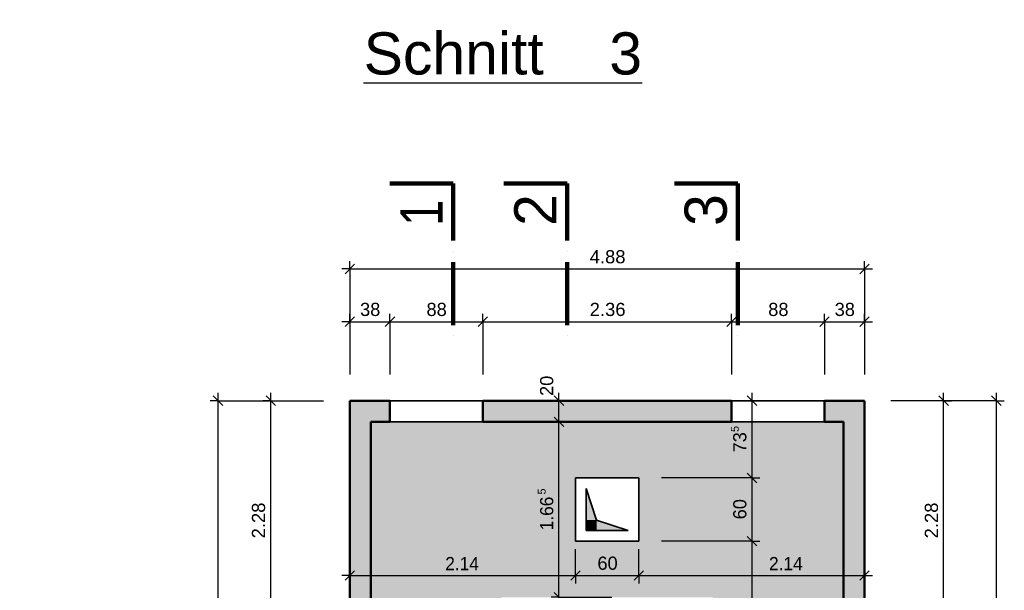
# Model space of a CAD drawing. Header units: metres. Extents: x 0.2 to 47.2, y 0.2 to 23.6.
# Tile 17 of 21: x 24.6 to 33.9, y 7.7 to 13.1. Entities that reach past the tile are written whole.
import ezdxf

# ---------------------------------------------------------------- set-up
doc = ezdxf.new("R2010")
doc.units = ezdxf.units.M
doc.linetypes.add('AUSGEZOGEN', pattern=[0])
doc.linetypes.add('STRICHLINIE_S4', pattern=[0.33, 0.25, -0.08])
for name, color, linetype, lineweight in [('XR$1$Aussparungszeichen', 117, 'AUSGEZOGEN', 35), ('XR$1$Beton Ansicht', 117, 'AUSGEZOGEN', 35), ('XR$1$Beton verdeckt vorne', 117, 'STRICHLINIE_S4', 25), ('XR$1$Betonierfugen', 7, 'AUSGEZOGEN', 25), ('XR$1$Decke', 117, 'AUSGEZOGEN', 35), ('XR$1$Fensterleibung Beton', 117, 'AUSGEZOGEN', 50), ('XR$1$Fensteroeffnung Beton', 117, 'AUSGEZOGEN', 35), ('XR$1$Niveaus', 7, 'AUSGEZOGEN', 25), ('XR$1$STANDARD_1', 7, 'AUSGEZOGEN', 13), ('XR$1$Text Decke', 7, 'AUSGEZOGEN', 25), ('XR$1$Text Schnitt', 7, 'AUSGEZOGEN', 25), ('XR$1$Unterzug', 117, 'AUSGEZOGEN', 35), ('XR$1$Vermassung Decke', 7, 'AUSGEZOGEN', 25), ('XR$1$Wand Beton bewehrt', 117, 'AUSGEZOGEN', 50)]:
    doc.layers.add(name, color=color, linetype=linetype, lineweight=lineweight)
doc.styles.add('ARIAL', font='arial.ttf')

# ---------------------------------------------------------------- blocks, each defined once
blk = doc.blocks.new('COMPLEXOBJECT_0')
at = {"layer": 'XR$1$Vermassung Decke', "color": 7, "linetype": 'AUSGEZOGEN', "lineweight": 35, "transparency": 33554687}
for p, q in [((27.6903, 10.6721), (27.7803, 10.7621)), ((32.5703, 10.6721), (32.6603, 10.7621))]:
    blk.add_line(p, q, dxfattribs=at)
at = {"layer": 'XR$1$Vermassung Decke', "color": 7, "linetype": 'AUSGEZOGEN', "lineweight": 25, "transparency": 33554687}
for p, q in [((27.7353, 10.7171), (27.7353, 10.7921)), ((32.6153, 10.7171), (32.6153, 10.7921)), ((27.7353, 10.7171), (27.6603, 10.7171)), ((27.7353, 10.7171), (27.7353, 10.6421)), ((27.7353, 10.7171), (27.7353, 10.2171)), ((27.7353, 10.7171), (32.6153, 10.7171)), ((32.6153, 10.7171), (32.6153, 10.6421)), ((32.6153, 10.7171), (32.6153, 10.2171)), ((32.6153, 10.7171), (32.6903, 10.7171))]:
    blk.add_line(p, q, dxfattribs=at)
at = {"layer": 'XR$1$Vermassung Decke', "color": 7, "linetype": 'AUSGEZOGEN', "lineweight": 25, "transparency": 33554687, "insert": (30.0092, 10.7692), "char_height": 0.125, "width": 0.40422, "attachment_point": 7, "style": 'ARIAL'}
blk.add_mtext('\\W1.00;4.88', dxfattribs=at)
blk = doc.blocks.new('COMPLEXOBJECT_18')
at = {"layer": 'XR$1$Text Decke', "color": 7, "linetype": 'AUSGEZOGEN', "lineweight": 100, "transparency": 33554687}
blk.add_line((28.7143, 10.8794), (28.7143, 10.8794), dxfattribs=at)
blk = doc.blocks.new('COMPLEXOBJECT_21')
at = {"layer": 'XR$1$Text Decke', "color": 7, "linetype": 'AUSGEZOGEN', "lineweight": 100, "transparency": 33554687}
blk.add_line((28.7143, 10.1837), (28.7143, 10.7834), dxfattribs=at)
blk = doc.blocks.new('COMPLEXOBJECT_38')
at = {"layer": 'XR$1$Text Decke', "color": 7, "linetype": 'AUSGEZOGEN', "lineweight": 100, "transparency": 33554687}
blk.add_line((31.4143, 10.8794), (31.4143, 10.8794), dxfattribs=at)
at = {"layer": 'XR$1$Vermassung Decke', "color": 5, "linetype": 'AUSGEZOGEN', "lineweight": 25, "transparency": 33554687}
blk.add_line((22.4515, 8.8807), (23.9615, 8.8807), dxfattribs=at)
blk = doc.blocks.new('COMPLEXOBJECT_41')
at = {"layer": 'XR$1$Text Decke', "color": 7, "linetype": 'AUSGEZOGEN', "lineweight": 100, "transparency": 33554687}
blk.add_line((31.4143, 11.5271), (30.8143, 11.5271), dxfattribs=at)
blk = doc.blocks.new('COMPLEXOBJECT_56')
at = {"layer": 'XR$1$Vermassung Decke', "color": 7, "linetype": 'AUSGEZOGEN', "lineweight": 25, "transparency": 33554687}
for p, q in [((27.7353, 10.2171), (27.7353, 10.2921)), ((28.1153, 10.2171), (28.1153, 10.2921)), ((28.9953, 10.2171), (28.9953, 10.2921)), ((31.3553, 10.2171), (31.3553, 10.2921)), ((32.2353, 10.2171), (32.2353, 10.2921)), ((32.6153, 10.2171), (32.6153, 10.2921)), ((27.7353, 10.2171), (27.6603, 10.2171)), ((27.7353, 10.2171), (27.7353, 10.1421)), ((27.7353, 10.2171), (27.7353, 9.7171)), ((27.7353, 10.2171), (28.1153, 10.2171)), ((28.1153, 10.2171), (28.1153, 10.1421)), ((28.1153, 10.2171), (28.1153, 9.7171)), ((28.1153, 10.2171), (28.9953, 10.2171)), ((28.9953, 10.2171), (28.9953, 10.1421)), ((28.9953, 10.2171), (28.9953, 9.7171)), ((28.9953, 10.2171), (31.3553, 10.2171)), ((31.3553, 10.2171), (31.3553, 10.1421)), ((31.3553, 10.2171), (31.3553, 9.7171)), ((31.3553, 10.2171), (32.2353, 10.2171)), ((32.2353, 10.2171), (32.2353, 10.1421)), ((32.2353, 10.2171), (32.2353, 9.7171)), ((32.2353, 10.2171), (32.6153, 10.2171)), ((32.6153, 10.2171), (32.6153, 10.1421)), ((32.6153, 10.2171), (32.6153, 9.7171)), ((32.6153, 10.2171), (32.6903, 10.2171))]:
    blk.add_line(p, q, dxfattribs=at)
at = {"layer": 'XR$1$Vermassung Decke', "color": 7, "linetype": 'AUSGEZOGEN', "lineweight": 35, "transparency": 33554687}
for p, q in [((27.6903, 10.1721), (27.7803, 10.2621)), ((28.0703, 10.1721), (28.1603, 10.2621)), ((28.9503, 10.1721), (29.0403, 10.2621)), ((31.3103, 10.1721), (31.4003, 10.2621)), ((32.1903, 10.1721), (32.2803, 10.2621)), ((32.5703, 10.1721), (32.6603, 10.2621))]:
    blk.add_line(p, q, dxfattribs=at)
at = {"layer": 'XR$1$Vermassung Decke', "color": 7, "linetype": 'AUSGEZOGEN', "lineweight": 25, "transparency": 33554687, "char_height": 0.125, "attachment_point": 7, "style": 'ARIAL'}
for s, insert, width in [('\\W0.99;38', (27.832, 10.2693), 0.255737), ('\\W0.99;88', (28.462, 10.2692), 0.255737), ('\\W1.00;2.36', (30.0094, 10.2693), 0.40422), ('\\W0.99;88', (31.702, 10.2692), 0.255737), ('\\W0.99;38', (32.332, 10.2693), 0.255737)]:
    blk.add_mtext(s, dxfattribs=dict(at, insert=insert, width=width))
blk = doc.blocks.new('COMPLEXOBJECT_68')
at = {"layer": 'XR$1$Text Decke', "color": 7, "linetype": 'AUSGEZOGEN', "lineweight": 100, "transparency": 33554687}
blk.add_line((25.5117, 6.9893), (25.5117, 7.5893), dxfattribs=at)
at = {"layer": 'XR$1$Wand Beton bewehrt', "color": 7, "linetype": 'AUSGEZOGEN', "lineweight": 50, "transparency": 33554687}
blk.add_line((20.7353, 9.2671), (20.7353, 9.4671), dxfattribs=at)
blk = doc.blocks.new('COMPLEXOBJECT_87')
at = {"layer": 'XR$1$Vermassung Decke', "color": 7, "linetype": 'AUSGEZOGEN', "lineweight": 25, "transparency": 33554687}
for p, q in [((33.3653, 9.4671), (33.3653, 9.5421)), ((33.3653, 9.4671), (32.8653, 9.4671)), ((33.3653, 9.4671), (33.2903, 9.4671)), ((33.3653, 9.4671), (33.4403, 9.4671)), ((33.3653, 7.1871), (33.3653, 9.4671)), ((33.3653, 7.1871), (33.2903, 7.1871)), ((33.3653, 7.1871), (33.4403, 7.1871)), ((33.3653, 6.3071), (33.3653, 7.1871)), ((33.3653, 6.3071), (33.2903, 6.3071)), ((33.3653, 6.3071), (33.4403, 6.3071)), ((33.3653, 3.6521), (32.8653, 3.6521)), ((33.3653, 3.6521), (33.2903, 3.6521)), ((33.3653, 3.6521), (33.4403, 3.6521)), ((33.3653, 3.6521), (33.3653, 3.5771))]:
    blk.add_line(p, q, dxfattribs=at)
at = {"layer": 'XR$1$Vermassung Decke', "color": 7, "linetype": 'AUSGEZOGEN', "lineweight": 35, "transparency": 33554687}
for p, q in [((33.4103, 9.4221), (33.3203, 9.5121)), ((33.4103, 7.1421), (33.3203, 7.2321)), ((33.4103, 6.2621), (33.3203, 6.3521)), ((33.4103, 3.6071), (33.3203, 3.6971))]:
    blk.add_line(p, q, dxfattribs=at)
at = {"layer": 'XR$1$Vermassung Decke', "color": 7, "linetype": 'AUSGEZOGEN', "lineweight": 25, "transparency": 33554687}
for points in [[(33.3653, 7.1871), (33.332, 7.1871), (32.8653, 7.1871)], [(33.3653, 6.3071), (33.3328, 6.3071), (33.33, 6.3071), (32.8653, 6.3071)], [(33.3653, 3.6521), (33.3653, 4.8501), (33.3653, 6.3071)]]:
    blk.add_lwpolyline(points, dxfattribs=at)
at = {"layer": 'XR$1$Vermassung Decke', "color": 7, "linetype": 'AUSGEZOGEN', "lineweight": 25, "transparency": 33554687, "attachment_point": 7, "rotation": 90, "style": 'ARIAL'}
for s, insert, char_height, width in [('\\W1.00;2.28', (33.3132, 8.161), 0.125, 0.40422), ('\\W0.99;88', (33.3132, 6.6538), 0.125, 0.255737), ('\\W0.97;5', (33.2403, 5.1225), 0.075, 0.093969), ('\\W1.00;2.65', (33.3132, 4.7826), 0.125, 0.40422)]:
    blk.add_mtext(s, dxfattribs=dict(at, insert=insert, char_height=char_height, width=width))
blk = doc.blocks.new('COMPLEXOBJECT_94')
at = {"layer": 'XR$1$Vermassung Decke', "color": 7, "linetype": 'AUSGEZOGEN', "lineweight": 25, "transparency": 33554687}
for p, q in [((33.8653, 9.4671), (33.8653, 9.5421)), ((33.8653, 9.4671), (33.3653, 9.4671)), ((33.8653, 9.4671), (33.7903, 9.4671)), ((33.8653, 9.4671), (33.9403, 9.4671)), ((33.8653, 3.6521), (33.3653, 3.6521)), ((33.8653, 3.6521), (33.7903, 3.6521)), ((33.8653, 3.6521), (33.9403, 3.6521)), ((33.8653, 3.6521), (33.8653, 3.5771))]:
    blk.add_line(p, q, dxfattribs=at)
at = {"layer": 'XR$1$Vermassung Decke', "color": 7, "linetype": 'AUSGEZOGEN', "lineweight": 35, "transparency": 33554687}
for p, q in [((33.9103, 9.4221), (33.8203, 9.5121)), ((33.9103, 3.6071), (33.8203, 3.6971))]:
    blk.add_line(p, q, dxfattribs=at)
at = {"layer": 'XR$1$Vermassung Decke', "color": 7, "linetype": 'AUSGEZOGEN', "lineweight": 25, "transparency": 33554687}
blk.add_lwpolyline([(33.8653, 3.6521), (33.8653, 6.4234), (33.8653, 9.4671)], dxfattribs=at)
at = {"layer": 'XR$1$Vermassung Decke', "color": 7, "linetype": 'AUSGEZOGEN', "lineweight": 25, "transparency": 33554687, "attachment_point": 7, "rotation": 90, "style": 'ARIAL'}
for s, insert, char_height, width in [('\\W0.97;5', (33.7403, 6.7025), 0.075, 0.093969), ('\\W0.94;5.81', (33.8132, 6.3626), 0.125, 0.39043)]:
    blk.add_mtext(s, dxfattribs=dict(at, insert=insert, char_height=char_height, width=width))
blk = doc.blocks.new('COMPLEXOBJECT_98')
at = {"layer": 'XR$1$Vermassung Decke', "color": 7, "linetype": 'AUSGEZOGEN', "lineweight": 25, "transparency": 33554687}
for p, q in [((26.4853, 9.4671), (26.4853, 9.5421)), ((26.4853, 9.4671), (26.4103, 9.4671)), ((26.4853, 9.4671), (26.5603, 9.4671)), ((26.4853, 9.4671), (26.9853, 9.4671)), ((26.4853, 3.6521), (26.4103, 3.6521)), ((26.4853, 3.6521), (26.5603, 3.6521)), ((26.4853, 3.6521), (26.9853, 3.6521)), ((26.4853, 3.6521), (26.4853, 3.5771))]:
    blk.add_line(p, q, dxfattribs=at)
at = {"layer": 'XR$1$Vermassung Decke', "color": 7, "linetype": 'AUSGEZOGEN', "lineweight": 35, "transparency": 33554687}
for p, q in [((26.5303, 9.4221), (26.4403, 9.5121)), ((26.5303, 3.6071), (26.4403, 3.6971))]:
    blk.add_line(p, q, dxfattribs=at)
at = {"layer": 'XR$1$Vermassung Decke', "color": 7, "linetype": 'AUSGEZOGEN', "lineweight": 25, "transparency": 33554687}
blk.add_lwpolyline([(26.4853, 3.6521), (26.4853, 6.3539), (26.4853, 9.4671)], dxfattribs=at)
at = {"layer": 'XR$1$Vermassung Decke', "color": 7, "linetype": 'AUSGEZOGEN', "lineweight": 25, "transparency": 33554687, "attachment_point": 7, "rotation": 90, "style": 'ARIAL'}
for s, insert, char_height, width in [('\\W0.97;5', (26.3603, 6.7025), 0.075, 0.093969), ('\\W0.94;5.81', (26.4332, 6.3626), 0.125, 0.39043)]:
    blk.add_mtext(s, dxfattribs=dict(at, insert=insert, char_height=char_height, width=width))
blk = doc.blocks.new('COMPLEXOBJECT_105')
at = {"layer": 'XR$1$Betonierfugen', "color": 7, "linetype": 'AUSGEZOGEN', "lineweight": 25, "transparency": 33554687}
for p, q in [((21.5308, 14.9781), (21.5308, 15.0727)), ((21.5308, 15.0727), (21.5308, 15.0727)), ((21.4683, 14.9627), (21.5308, 14.9781)), ((21.5308, 14.9627), (21.4683, 14.9627)), ((21.5308, 14.9627), (21.5933, 14.9627)), ((21.5933, 14.9627), (21.5308, 14.9473)), ((21.5308, 14.8527), (21.5308, 14.9473))]:
    blk.add_line(p, q, dxfattribs=at)
at = {"layer": 'XR$1$Wand Beton bewehrt', "color": 7, "linetype": 'AUSGEZOGEN', "lineweight": 50, "transparency": 33554687}
blk.add_line((32.6153, 3.6521), (32.6153, 3.8521), dxfattribs=at)
blk = doc.blocks.new('COMPLEXOBJECT_110')
at = {"layer": 'XR$1$Vermassung Decke', "color": 7, "linetype": 'AUSGEZOGEN', "lineweight": 25, "transparency": 33554687}
for p, q in [((26.9853, 9.4671), (26.9853, 9.5421)), ((26.9853, 9.4671), (26.9103, 9.4671)), ((26.9853, 9.4671), (27.0603, 9.4671)), ((26.9853, 9.4671), (27.4853, 9.4671)), ((26.9853, 7.1871), (26.9853, 9.4671)), ((26.9853, 7.1871), (26.9103, 7.1871)), ((26.9853, 7.1871), (27.0603, 7.1871)), ((26.9853, 7.1871), (27.4853, 7.1871)), ((26.9853, 6.3071), (26.9853, 7.1871)), ((26.9853, 6.3071), (26.9103, 6.3071)), ((26.9853, 6.3071), (27.0603, 6.3071)), ((26.9853, 6.3071), (27.4853, 6.3071)), ((26.9853, 3.6521), (26.9103, 3.6521)), ((26.9853, 3.6521), (27.0603, 3.6521)), ((26.9853, 3.6521), (27.4853, 3.6521)), ((26.9853, 3.6521), (26.9853, 3.5771))]:
    blk.add_line(p, q, dxfattribs=at)
at = {"layer": 'XR$1$Vermassung Decke', "color": 7, "linetype": 'AUSGEZOGEN', "lineweight": 35, "transparency": 33554687}
for p, q in [((27.0303, 9.4221), (26.9403, 9.5121)), ((27.0303, 7.1421), (26.9403, 7.2321)), ((27.0303, 6.2621), (26.9403, 6.3521)), ((27.0303, 3.6071), (26.9403, 3.6971))]:
    blk.add_line(p, q, dxfattribs=at)
at = {"layer": 'XR$1$Vermassung Decke', "color": 7, "linetype": 'AUSGEZOGEN', "lineweight": 25, "transparency": 33554687}
blk.add_lwpolyline([(26.9853, 3.6521), (26.9853, 4.7827), (26.9853, 6.3071)], dxfattribs=at)
at = {"layer": 'XR$1$Vermassung Decke', "color": 7, "linetype": 'AUSGEZOGEN', "lineweight": 25, "transparency": 33554687, "attachment_point": 7, "rotation": 90, "style": 'ARIAL'}
for s, insert, char_height, width in [('\\W1.00;2.28', (26.9332, 8.161), 0.125, 0.40422), ('\\W0.99;88', (26.9332, 6.6538), 0.125, 0.255737), ('\\W0.97;5', (26.8603, 5.1225), 0.075, 0.093969), ('\\W1.00;2.65', (26.9332, 4.7826), 0.125, 0.40422)]:
    blk.add_mtext(s, dxfattribs=dict(at, insert=insert, char_height=char_height, width=width))
blk = doc.blocks.new('COMPLEXOBJECT_122')
at = {"layer": 'XR$1$Vermassung Decke', "color": 7, "linetype": 'AUSGEZOGEN', "lineweight": 35, "transparency": 33554687}
for p, q in [((27.6903, 7.7643), (27.7803, 7.8543)), ((29.8303, 7.7643), (29.9203, 7.8543)), ((30.4303, 7.7643), (30.5203, 7.8543)), ((32.5703, 7.7643), (32.6603, 7.8543))]:
    blk.add_line(p, q, dxfattribs=at)
at = {"layer": 'XR$1$Vermassung Decke', "color": 7, "linetype": 'AUSGEZOGEN', "lineweight": 25, "transparency": 33554687}
for p, q in [((27.7353, 7.8093), (27.7353, 7.8843)), ((29.8753, 7.8093), (29.8753, 7.8843)), ((30.4753, 7.8093), (30.4753, 7.8843)), ((32.6153, 7.8093), (32.6153, 7.8843)), ((27.7353, 7.8093), (27.6603, 7.8093)), ((27.7353, 7.8093), (27.7353, 7.7343)), ((27.7353, 7.8093), (27.7353, 7.8093)), ((27.7353, 7.8093), (29.8753, 7.8093)), ((29.8753, 7.8093), (29.8753, 7.7343)), ((29.8753, 7.8093), (30.4753, 7.8093)), ((30.4753, 7.8093), (30.4753, 7.7343)), ((30.4753, 7.8093), (32.6153, 7.8093)), ((32.6153, 7.8093), (32.6153, 7.7343)), ((32.6153, 7.8093), (32.6153, 7.8093)), ((32.6153, 7.8093), (32.6903, 7.8093))]:
    blk.add_line(p, q, dxfattribs=at)
for points in [[(29.8753, 7.8093), (29.8753, 7.8406), (29.8753, 8.0593)], [(30.4753, 7.8093), (30.4753, 7.8406), (30.4753, 8.0593)]]:
    blk.add_lwpolyline(points, dxfattribs=at)
at = {"layer": 'XR$1$Vermassung Decke', "color": 7, "linetype": 'AUSGEZOGEN', "lineweight": 25, "transparency": 33554687, "char_height": 0.125, "attachment_point": 7, "style": 'ARIAL'}
for s, insert, width in [('\\W0.94;2.14', (28.6396, 7.8593), 0.39043), ('\\W0.99;60', (30.0824, 7.8614), 0.255737), ('\\W0.94;2.14', (31.7096, 7.8593), 0.39043)]:
    blk.add_mtext(s, dxfattribs=dict(at, insert=insert, width=width))
blk = doc.blocks.new('COMPLEXOBJECT_138')
at = {"layer": 'XR$1$Decke', "color": 7, "linetype": 'AUSGEZOGEN', "lineweight": 35, "transparency": 33554687}
blk.add_line((32.6153, 9.4671), (27.7353, 9.4671), dxfattribs=at)
blk = doc.blocks.new('COMPLEXOBJECT_139')
at = {"layer": 'XR$1$Decke', "color": 7, "linetype": 'AUSGEZOGEN', "lineweight": 35, "transparency": 33554687}
blk.add_line((27.7353, 9.4671), (27.7353, 3.6521), dxfattribs=at)
at = {"layer": 'XR$1$Unterzug', "color": 7, "linetype": 'AUSGEZOGEN', "lineweight": 35, "transparency": 33554687}
blk.add_line((19.1053, 5.4721), (17.9053, 5.4721), dxfattribs=at)
blk = doc.blocks.new('COMPLEXOBJECT_179')
at = {"layer": 'XR$1$Vermassung Decke', "color": 7, "linetype": 'AUSGEZOGEN', "lineweight": 25, "transparency": 33554687}
for p, q in [((31.5488, 9.4671), (31.5488, 9.5421)), ((31.5488, 9.4671), (31.4738, 9.4671)), ((31.5488, 9.4671), (31.6238, 9.4671)), ((31.5488, 9.4671), (31.5488, 9.4671)), ((31.5488, 8.7346), (31.5488, 9.4671)), ((31.5488, 8.7346), (31.4738, 8.7346)), ((31.5488, 8.7346), (31.6238, 8.7346)), ((31.5488, 8.1346), (31.5488, 8.7346)), ((31.5488, 8.1346), (31.4738, 8.1346)), ((31.5488, 8.1346), (31.6238, 8.1346)), ((31.5488, 4.8621), (31.5488, 8.1346)), ((31.5488, 4.8621), (31.4738, 4.8621)), ((31.5488, 4.8621), (31.6238, 4.8621)), ((31.5488, 4.2621), (31.5488, 4.8621)), ((31.5488, 4.2621), (31.4738, 4.2621)), ((31.5488, 4.2621), (31.6238, 4.2621)), ((31.5488, 3.6521), (31.4738, 3.6521)), ((31.5488, 3.6521), (31.6238, 3.6521)), ((31.5488, 3.6521), (31.5488, 3.6521)), ((31.5488, 3.6521), (31.5488, 3.5771))]:
    blk.add_line(p, q, dxfattribs=at)
at = {"layer": 'XR$1$Vermassung Decke', "color": 7, "linetype": 'AUSGEZOGEN', "lineweight": 35, "transparency": 33554687}
for p, q in [((31.5938, 9.4221), (31.5038, 9.5121)), ((31.5938, 8.6896), (31.5038, 8.7796)), ((31.5938, 8.0896), (31.5038, 8.1796)), ((31.5938, 4.8171), (31.5038, 4.9071)), ((31.5938, 4.2171), (31.5038, 4.3071)), ((31.5938, 3.6071), (31.5038, 3.6971))]:
    blk.add_line(p, q, dxfattribs=at)
at = {"layer": 'XR$1$Vermassung Decke', "color": 7, "linetype": 'AUSGEZOGEN', "lineweight": 25, "transparency": 33554687}
for points in [[(31.5488, 8.7346), (31.5103, 8.7346), (30.6888, 8.7346)], [(31.5488, 8.1346), (31.5175, 8.1346), (31.5112, 8.1346), (30.6888, 8.1346)], [(31.5488, 4.8621), (31.5175, 4.8621), (31.5161, 4.8621), (31.514, 4.8621), (31.0688, 4.8621)], [(31.5488, 4.2621), (31.5175, 4.2621), (31.517, 4.2621), (31.5162, 4.2621), (31.0688, 4.2621)], [(31.5488, 3.6521), (31.5488, 3.9311), (31.5488, 4.2621)]]:
    blk.add_lwpolyline(points, dxfattribs=at)
at = {"layer": 'XR$1$Vermassung Decke', "color": 7, "linetype": 'AUSGEZOGEN', "lineweight": 25, "transparency": 33554687, "attachment_point": 7, "rotation": 90, "style": 'ARIAL'}
for s, insert, char_height, width in [('\\W0.97;5', (31.4236, 9.1709), 0.075, 0.093969), ('\\W0.99;73', (31.4965, 8.9767), 0.125, 0.255737), ('\\W0.99;60', (31.4966, 8.3416), 0.125, 0.255737), ('\\W0.97;5', (31.4236, 6.3145), 0.075, 0.093969), ('\\W1.00;3.27', (31.4965, 5.9746), 0.125, 0.40422), ('\\W0.99;60', (31.4966, 4.4691), 0.125, 0.255737), ('\\W0.90;61', (31.4966, 3.9205), 0.125, 0.24007)]:
    blk.add_mtext(s, dxfattribs=dict(at, insert=insert, char_height=char_height, width=width))
blk = doc.blocks.new('COMPLEXOBJECT_186')
at = {"layer": 'XR$1$STANDARD_1', "color": 7, "linetype": 'AUSGEZOGEN', "lineweight": 35, "transparency": 33554687}
for p, q in [((28.1153, 9.4671), (28.1153, 9.4671)), ((28.9953, 9.4671), (28.9953, 9.4671)), ((28.1153, 9.2671), (28.1153, 9.2671)), ((28.9953, 9.2671), (28.9953, 9.2671))]:
    blk.add_line(p, q, dxfattribs=at)
blk = doc.blocks.new('COMPLEXOBJECT_187')
at = {"layer": 'XR$1$STANDARD_1', "color": 7, "linetype": 'AUSGEZOGEN', "lineweight": 35, "transparency": 33554687}
for p, q in [((31.3553, 9.4671), (31.3553, 9.4671)), ((32.2353, 9.4671), (32.2353, 9.4671)), ((31.3553, 9.2671), (31.3553, 9.2671)), ((32.2353, 9.2671), (32.2353, 9.2671))]:
    blk.add_line(p, q, dxfattribs=at)
blk = doc.blocks.new('COMPLEXOBJECT_188')
at = {"layer": 'XR$1$Aussparungszeichen', "linetype": 'AUSGEZOGEN', "lineweight": 35, "transparency": 33554687}
for points in [[(29.9753, 8.6346), (29.9753, 8.3346), (30.0753, 8.3346)], [(30.0753, 8.3346), (29.9753, 8.3346), (29.9753, 8.2346), (30.0753, 8.2346)], [(30.0753, 8.3346), (30.0753, 8.2346), (30.3753, 8.2346)]]:
    blk.add_hatch(color=7, dxfattribs=at).paths.add_polyline_path(points)
at = {"layer": 'XR$1$Aussparungszeichen', "color": 7, "linetype": 'AUSGEZOGEN', "lineweight": 35, "transparency": 33554687}
for p, q in [((29.8753, 8.7346), (29.8753, 8.1346)), ((30.4753, 8.7346), (29.8753, 8.7346)), ((30.4753, 8.1346), (30.4753, 8.7346)), ((29.9753, 8.6346), (30.0753, 8.3346)), ((29.9753, 8.2346), (29.9753, 8.6346)), ((30.0753, 8.3346), (30.3753, 8.2346)), ((30.3753, 8.2346), (29.9753, 8.2346)), ((29.8753, 8.1346), (30.4753, 8.1346))]:
    blk.add_line(p, q, dxfattribs=at)
blk = doc.blocks.new('COMPLEXOBJECT_191')
at = {"layer": 'XR$1$Vermassung Decke', "color": 7, "linetype": 'AUSGEZOGEN', "lineweight": 25, "transparency": 33554687}
for p, q in [((29.7177, 9.4671), (29.7177, 9.5421)), ((29.7177, 9.4671), (29.6427, 9.4671)), ((29.7177, 9.4671), (29.7927, 9.4671)), ((29.7177, 9.4671), (30.2177, 9.4671)), ((29.7177, 9.2671), (29.7177, 9.4671)), ((29.7177, 9.2671), (29.6427, 9.2671)), ((29.7177, 9.2671), (29.7927, 9.2671)), ((29.7177, 9.2671), (30.2177, 9.2671)), ((29.7177, 7.6021), (29.7177, 9.2671)), ((29.7177, 7.6021), (29.6427, 7.6021)), ((29.7177, 7.6021), (29.7927, 7.6021)), ((29.7177, 7.6021), (30.2177, 7.6021)), ((29.7177, 7.4021), (29.7177, 7.6021)), ((29.7177, 7.4021), (29.6427, 7.4021)), ((29.7177, 7.4021), (29.7927, 7.4021)), ((29.7177, 7.4021), (30.2177, 7.4021)), ((29.7177, 5.4721), (29.7177, 7.4021)), ((29.7177, 5.4721), (29.6427, 5.4721)), ((29.7177, 5.4721), (29.7927, 5.4721)), ((29.7177, 5.4721), (30.2177, 5.4721)), ((29.7177, 5.2721), (29.7177, 5.4721)), ((29.7177, 5.2721), (29.6427, 5.2721)), ((29.7177, 5.2721), (29.7927, 5.2721)), ((29.7177, 5.2721), (30.2177, 5.2721)), ((29.7177, 3.8521), (29.7177, 5.2721)), ((29.7177, 3.8521), (29.6427, 3.8521)), ((29.7177, 3.8521), (29.7927, 3.8521)), ((29.7177, 3.6521), (29.7177, 3.8521)), ((29.7177, 3.6521), (29.6427, 3.6521)), ((29.7177, 3.6521), (29.7927, 3.6521)), ((29.7177, 3.6521), (29.7177, 3.5771))]:
    blk.add_line(p, q, dxfattribs=at)
at = {"layer": 'XR$1$Vermassung Decke', "color": 7, "linetype": 'AUSGEZOGEN', "lineweight": 35, "transparency": 33554687}
for p, q in [((29.7627, 9.4221), (29.6727, 9.5121)), ((29.7627, 9.2221), (29.6727, 9.3121)), ((29.7627, 7.5571), (29.6727, 7.6471)), ((29.7627, 7.3571), (29.6727, 7.4471)), ((29.7627, 5.4271), (29.6727, 5.5171)), ((29.7627, 5.2271), (29.6727, 5.3171)), ((29.7627, 3.8071), (29.6727, 3.8971)), ((29.7627, 3.6071), (29.6727, 3.6971))]:
    blk.add_line(p, q, dxfattribs=at)
at = {"layer": 'XR$1$Vermassung Decke', "color": 7, "linetype": 'AUSGEZOGEN', "lineweight": 25, "transparency": 33554687}
for points in [[(29.7177, 3.8521), (30.0296, 3.8521), (30.2177, 3.8521)], [(29.7177, 3.6521), (29.8769, 3.6521), (30.2177, 3.6521)]]:
    blk.add_lwpolyline(points, dxfattribs=at)
at = {"layer": 'XR$1$Vermassung Decke', "color": 7, "linetype": 'AUSGEZOGEN', "lineweight": 25, "transparency": 33554687, "attachment_point": 7, "rotation": 90, "style": 'ARIAL'}
for s, insert, char_height, width in [('\\W0.99;20', (29.6655, 9.5121), 0.125, 0.255737), ('\\W0.97;5', (29.5926, 8.5775), 0.075, 0.093969), ('\\W0.94;1.66', (29.6655, 8.2376), 0.125, 0.39043), ('\\W0.99;20', (29.6655, 7.1712), 0.125, 0.255737), ('\\W0.94;1.93', (29.6655, 6.0011), 0.125, 0.39043), ('\\W0.99;20', (29.6655, 5.538), 0.125, 0.255737), ('\\W0.94;1.42', (29.6677, 4.744), 0.125, 0.39043), ('\\W0.99;20', (29.6655, 3.4212), 0.125, 0.255737)]:
    blk.add_mtext(s, dxfattribs=dict(at, insert=insert, char_height=char_height, width=width))
blk = doc.blocks.new('COMPLEXOBJECT_202')
at = {"layer": 'XR$1$Wand Beton bewehrt', "linetype": 'AUSGEZOGEN', "lineweight": 50, "transparency": 33554687}
blk.add_hatch(color=91, dxfattribs=at).paths.add_polyline_path([(27.7353, 5.3786), (27.7353, 3.6521), (27.9353, 3.6521), (27.9353, 5.3786)])
at = {"layer": 'XR$1$Text Schnitt', "color": 7, "linetype": 'AUSGEZOGEN', "lineweight": 25, "transparency": 33554687, "insert": (17.3508, 12.557), "char_height": 0.4, "width": 2.839697, "attachment_point": 7, "style": 'ARIAL'}
blk.add_mtext('\\A1;{\\L\\fArial|i0|b0;\\H0.400000;\\W1.000000;\\C7;Schnitt    2\\l}\\P', dxfattribs=at)
blk = doc.blocks.new('COMPLEXOBJECT_293')
at = {"layer": 'XR$1$Wand Beton bewehrt', "linetype": 'AUSGEZOGEN', "lineweight": 50, "transparency": 33554687}
blk.add_hatch(color=91, dxfattribs=at).paths.add_polyline_path([(32.6153, 7.1871), (32.6153, 9.4671), (32.4153, 9.4671), (32.4153, 7.1871)])

msp = doc.modelspace()

# ---------------------------------------------------------------- hatches: boundary and pattern name
at = {"layer": 'XR$1$Niveaus', "linetype": 'AUSGEZOGEN', "lineweight": 25, "transparency": 33554687}
h = msp.add_hatch(color=51, dxfattribs=at)
h.paths.add_polyline_path([(27.9353, 3.8521), (32.4153, 3.8521), (32.4153, 9.2671), (27.9353, 9.2671)])
h.paths.add_polyline_path([(29.3753, 4.2621), (29.3753, 4.8621), (30.9753, 4.8621), (30.9753, 4.2621)], flags=16)
h.paths.add_polyline_path([(30.4753, 8.1346), (29.8753, 8.1346), (29.8753, 8.7346), (30.4753, 8.7346)], flags=16)
h.paths.add_polyline_path([(29.1753, 5.2721), (29.1753, 7.6021), (31.1753, 7.6021), (31.1753, 5.2721)], flags=16)
at = {"layer": 'XR$1$Wand Beton bewehrt', "linetype": 'AUSGEZOGEN', "lineweight": 50, "transparency": 33554687}
for points in [[(28.1153, 9.2671), (28.1153, 9.4671), (27.7353, 9.4671), (27.7353, 9.2671)], [(28.9953, 9.2671), (31.3553, 9.2671), (31.3553, 9.4671), (28.9953, 9.4671)], [(32.2353, 9.2671), (32.4153, 9.2671), (32.4153, 9.4671), (32.2353, 9.4671)], [(27.7353, 9.2671), (27.7353, 7.1871), (27.9353, 7.1871), (27.9353, 9.2671)]]:
    msp.add_hatch(color=91, dxfattribs=at).paths.add_polyline_path(points)

# ---------------------------------------------------------------- linework, layer by layer
at = {"layer": 'XR$1$Beton Ansicht', "color": 7, "linetype": 'AUSGEZOGEN', "lineweight": 35, "transparency": 33554687}
for p, q in [((29.8753, 8.7346), (30.4753, 8.7346)), ((29.8753, 8.1346), (29.8753, 8.7346)), ((30.4753, 8.7346), (30.4753, 8.1346)), ((30.4753, 8.1346), (29.8753, 8.1346))]:
    msp.add_line(p, q, dxfattribs=at)
at = {"layer": 'XR$1$Decke', "color": 7, "linetype": 'AUSGEZOGEN', "lineweight": 35, "transparency": 33554687}
for p, q in [((32.6153, 3.6521), (32.6153, 9.4671)), ((29.8753, 8.1346), (29.8753, 8.7346)), ((29.8753, 8.7346), (30.4753, 8.7346)), ((30.4753, 8.7346), (30.4753, 8.1346)), ((30.4753, 8.1346), (29.8753, 8.1346))]:
    msp.add_line(p, q, dxfattribs=at)
at = {"layer": 'XR$1$Fensterleibung Beton', "color": 7, "linetype": 'AUSGEZOGEN', "lineweight": 50, "transparency": 33554687}
for p, q in [((28.1153, 9.4671), (28.1153, 9.2671)), ((28.9953, 9.2671), (28.9953, 9.4671)), ((31.3553, 9.4671), (31.3553, 9.2671)), ((32.2353, 9.2671), (32.2353, 9.4671))]:
    msp.add_line(p, q, dxfattribs=at)
at = {"layer": 'XR$1$Fensteroeffnung Beton', "color": 7, "linetype": 'AUSGEZOGEN', "lineweight": 35, "transparency": 33554687}
for p, q in [((28.9953, 9.4671), (28.1153, 9.4671)), ((32.2353, 9.4671), (31.3553, 9.4671)), ((28.1153, 9.2671), (28.9953, 9.2671)), ((31.3553, 9.2671), (32.2353, 9.2671))]:
    msp.add_line(p, q, dxfattribs=at)
at = {"layer": 'XR$1$Text Decke', "color": 7, "linetype": 'AUSGEZOGEN', "lineweight": 100, "transparency": 33554687}
for p, q in [((28.7143, 11.5271), (28.1143, 11.5271)), ((28.7143, 10.9873), (28.7143, 11.5271)), ((29.7943, 11.5271), (29.1943, 11.5271)), ((29.7943, 10.9873), (29.7943, 11.5271)), ((31.4143, 10.9873), (31.4143, 11.5271)), ((28.7143, 10.8794), (28.7143, 10.8794)), ((28.7143, 10.8794), (28.7143, 10.8794)), ((29.7943, 10.8794), (29.7943, 10.8794)), ((29.7943, 10.8794), (29.7943, 10.8794)), ((29.7943, 10.8794), (29.7943, 10.8794)), ((31.4143, 10.8794), (31.4143, 10.8794)), ((31.4143, 10.8794), (31.4143, 10.8794)), ((29.7943, 10.1837), (29.7943, 10.7834)), ((31.4143, 10.1837), (31.4143, 10.7834)), ((28.7143, 10.0877), (28.7143, 10.0877)), ((28.7143, 10.0877), (28.7143, 10.0877)), ((28.7143, 10.0877), (28.7143, 10.0877)), ((29.7943, 10.0877), (29.7943, 10.0877)), ((29.7943, 10.0877), (29.7943, 10.0877)), ((29.7943, 10.0877), (29.7943, 10.0877)), ((31.4143, 10.0877), (31.4143, 10.0877)), ((31.4143, 10.0877), (31.4143, 10.0877)), ((31.4143, 10.0877), (31.4143, 10.0877))]:
    msp.add_line(p, q, dxfattribs=at)
at = {"layer": 'XR$1$Wand Beton bewehrt', "color": 7, "linetype": 'AUSGEZOGEN', "lineweight": 50, "transparency": 33554687}
for p, q in [((28.1153, 9.4671), (27.7353, 9.4671)), ((27.7353, 9.4671), (27.7353, 9.2671)), ((31.3553, 9.4671), (28.9953, 9.4671)), ((32.4153, 9.4671), (32.2353, 9.4671)), ((32.6153, 9.4671), (32.4153, 9.4671)), ((32.6153, 7.1871), (32.6153, 9.4671)), ((27.7353, 9.2671), (27.7353, 7.1871)), ((27.9353, 7.1871), (27.9353, 9.2671)), ((27.9353, 9.2671), (28.1153, 9.2671)), ((28.9953, 9.2671), (31.3553, 9.2671)), ((32.2353, 9.2671), (32.4153, 9.2671)), ((32.4153, 9.2671), (32.4153, 7.1871))]:
    msp.add_line(p, q, dxfattribs=at)

# ---------------------------------------------------------------- block references
at = {"layer": 'XR$1$Aussparungszeichen', "color": 7, "linetype": 'AUSGEZOGEN', "lineweight": 35, "transparency": 33554687}
msp.add_blockref('COMPLEXOBJECT_188', (0, 0), dxfattribs=at)
at = {"layer": 'XR$1$Beton verdeckt vorne', "color": 7, "linetype": 'STRICHLINIE_S4', "lineweight": 25, "transparency": 33554687}
msp.add_blockref('COMPLEXOBJECT_0', (0, 0), dxfattribs=at)
at = {"layer": 'XR$1$STANDARD_1', "color": 7, "linetype": 'AUSGEZOGEN', "lineweight": 35, "transparency": 33554687}
for name in ['COMPLEXOBJECT_41', 'COMPLEXOBJECT_186', 'COMPLEXOBJECT_187']:
    msp.add_blockref(name, (0, 0), dxfattribs=at)
at = {"layer": 'XR$1$Text Decke', "color": 7, "linetype": 'AUSGEZOGEN', "lineweight": 100, "transparency": 33554687}
for name in ['COMPLEXOBJECT_21', 'COMPLEXOBJECT_18']:
    msp.add_blockref(name, (0, 0), dxfattribs=at)
at = {"layer": 'XR$1$Unterzug', "color": 7, "linetype": 'AUSGEZOGEN', "lineweight": 35, "transparency": 33554687}
for name in ['COMPLEXOBJECT_138', 'COMPLEXOBJECT_139']:
    msp.add_blockref(name, (0, 0), dxfattribs=at)
at = {"layer": 'XR$1$Vermassung Decke', "color": 5, "linetype": 'AUSGEZOGEN', "lineweight": 25, "transparency": 33554687}
msp.add_blockref('COMPLEXOBJECT_38', (0, 0), dxfattribs=at)
at = {"layer": 'XR$1$Vermassung Decke', "color": 7, "linetype": 'AUSGEZOGEN', "lineweight": 35, "transparency": 33554687}
for name in ['COMPLEXOBJECT_56', 'COMPLEXOBJECT_191', 'COMPLEXOBJECT_98', 'COMPLEXOBJECT_110', 'COMPLEXOBJECT_179', 'COMPLEXOBJECT_87', 'COMPLEXOBJECT_94', 'COMPLEXOBJECT_122']:
    msp.add_blockref(name, (0, 0), dxfattribs=at)
at = {"layer": 'XR$1$Wand Beton bewehrt', "color": 7, "linetype": 'AUSGEZOGEN', "lineweight": 50, "transparency": 33554687}
for name in ['COMPLEXOBJECT_293', 'COMPLEXOBJECT_105', 'COMPLEXOBJECT_202', 'COMPLEXOBJECT_68']:
    msp.add_blockref(name, (0, 0), dxfattribs=at)

# ---------------------------------------------------------------- texts
at = {"layer": 'XR$1$Text Decke', "color": 7, "linetype": 'AUSGEZOGEN', "lineweight": 100, "transparency": 33554687, "char_height": 0.4, "attachment_point": 7, "rotation": 90, "style": 'ARIAL'}
for s, insert, width in [('\\W0.97;2', (29.6943, 11.1254), 0.501167), ('\\W0.97;3', (31.3143, 11.1254), 0.501167), ('\\W0.80;1', (28.6143, 11.1254), 0.439504)]:
    msp.add_mtext(s, dxfattribs=dict(at, insert=insert, width=width))
at = {"layer": 'XR$1$Text Schnitt', "color": 7, "linetype": 'AUSGEZOGEN', "lineweight": 25, "transparency": 33554687, "insert": (27.8658, 12.557), "char_height": 0.4, "width": 2.839697, "attachment_point": 7, "style": 'ARIAL'}
msp.add_mtext('\\A1;{\\L\\fArial|i0|b0;\\H0.400000;\\W1.000000;\\C7;Schnitt    3\\l}\\P', dxfattribs=at)

doc.saveas('drawing.dxf')
